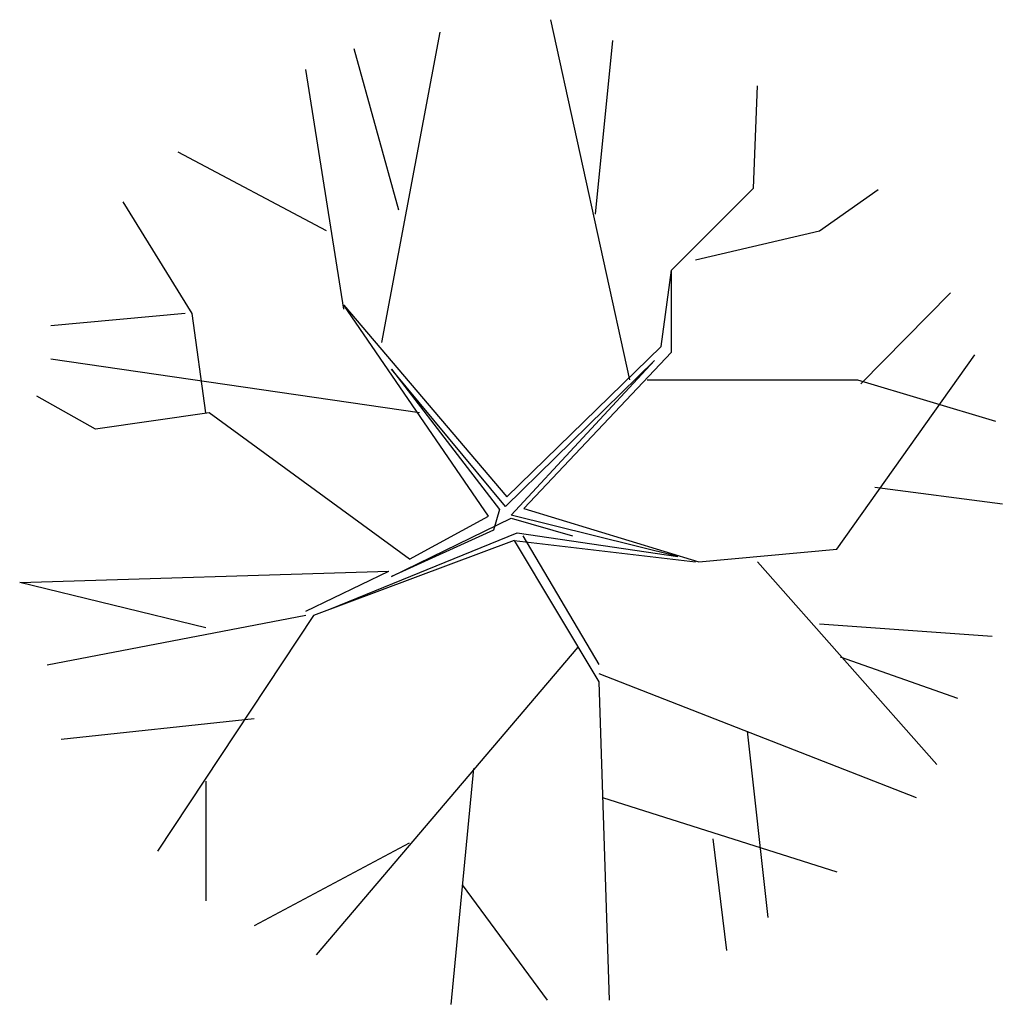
# Model space of a CAD drawing. Extents: x 7.9 to 19.9, y -7 to 5.
import ezdxf

# ---------------------------------------------------------------- set-up
doc = ezdxf.new("R2010")
doc.units = 0
doc.header["$MEASUREMENT"] = 0
doc.layers.get('0').update_dxf_attribs({"linetype": 'CONTINUOUS'})
doc.layers.add('DIBUJO', color=5, linetype='CONTINUOUS')

# ---------------------------------------------------------------- blocks, each defined once
blk = doc.blocks.new('PLANT20P')
for p, q in [((1.518, 1.679), (0.552, 6.067)), ((-1.508, 2.133), (-0.794, 5.916)), ((1.098, 3.697), (1.308, 5.815)), ((-1.298, 3.747), (-1.844, 5.714)), ((-1.97, 2.537), (-2.433, 5.462)), ((3.026, 4.013), (3.073, 5.26)), ((-2.181, 3.495), (-3.988, 4.453)), ((2.026, 3.013), (3.026, 4.013)), ((3.83, 3.495), (4.544, 3.999)), ((-3.82, 2.486), (-4.66, 3.848)), ((2.317, 3.142), (3.83, 3.495)), ((1.897, 2.083), (2.026, 3.013)), ((2.026, 2.013), (2.026, 3.013)), ((4.334, 1.629), (5.427, 2.738)), ((-1.97, 2.587), (0.016, 0.251)), ((-0.205, 0.015), (-1.97, 2.587)), ((-3.904, 2.486), (-5.543, 2.335)), ((-3.652, 1.276), (-3.82, 2.486)), ((0.016, 0.251), (1.897, 2.083)), ((-1.046, 1.276), (-5.543, 1.931)), ((0.226, 0.107), (2.026, 2.013)), ((4.04, -0.389), (5.721, 1.982)), ((-0.001, 0.133), (-1.391, 1.807)), ((-1.391, 1.807), (-0.071, 0.096)), ((1.816, 1.914), (-0.001, 0.133)), ((0.069, 0.026), (1.816, 1.914)), ((1.728, 1.679), (4.292, 1.679)), ((4.292, 1.679), (5.974, 1.175)), ((-4.997, 1.074), (-5.711, 1.477)), ((-3.61, 1.276), (-4.997, 1.074)), ((-1.171, -0.51), (-3.61, 1.276)), ((4.502, 0.368), (6.058, 0.166)), ((-1.171, -0.51), (-0.205, 0.015)), ((-0.071, 0.096), (-0.145, -0.154)), ((2.101, -0.475), (0.069, 0.026)), ((0.226, 0.107), (2.359, -0.54)), ((-1.391, -0.722), (0.069, -0.011)), ((0.069, -0.011), (0.818, -0.225)), ((-2.139, -1.117), (0.142, -0.188)), ((-0.145, -0.154), (-1.391, -0.722)), ((0.142, -0.188), (2.101, -0.475)), ((0.213, -0.225), (1.138, -1.792)), ((0.107, -0.28), (-2.339, -1.196)), ((0.107, -0.28), (1.14, -2.003)), ((0.107, -0.28), (2.317, -0.54)), ((2.359, -0.54), (4.04, -0.389)), ((3.073, -0.54), (5.259, -3.011)), ((-5.921, -0.792), (-1.42, -0.654)), ((-2.433, -1.145), (-1.42, -0.654)), ((-3.652, -1.347), (-5.921, -0.792)), ((-2.433, -1.196), (-5.585, -1.801)), ((-2.339, -1.196), (-4.24, -4.071)), ((3.83, -1.297), (5.932, -1.448)), ((0.881, -1.583), (-2.307, -5.332)), ((4.082, -1.7), (5.511, -2.204)), ((1.14, -1.902), (5.007, -3.415)), ((1.14, -2.003), (1.266, -5.886)), ((-3.063, -2.457), (-5.417, -2.709)), ((2.947, -2.608), (3.199, -4.878)), ((-0.391, -3.063), (-0.667, -5.937)), ((-3.652, -3.214), (-3.652, -4.676)), ((1.182, -3.415), (4.04, -4.323)), ((2.527, -3.919), (2.695, -5.281)), ((-1.172, -3.97), (-3.063, -4.979)), ((-0.527, -4.48), (0.509, -5.886))]:
    blk.add_line(p, q)

msp = doc.modelspace()

# ---------------------------------------------------------------- block references
at = {"layer": 'DIBUJO'}
msp.add_blockref('PLANT20P', (13.836, -1.048), dxfattribs=at)

doc.saveas('drawing.dxf')
